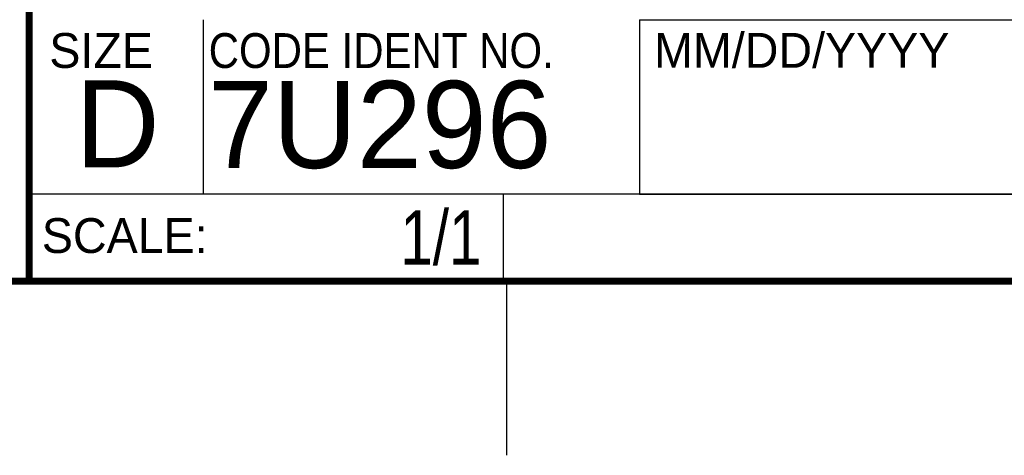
# Model space of a CAD drawing. Header units: inches. Extents: x 0 to 34, y 0 to 22.
# Tile 15 of 54: x 28.4 to 31.2, y 0 to 1.3. Entities that reach past the tile are written whole.
import ezdxf
from ezdxf.enums import TextEntityAlignment as Align

# ---------------------------------------------------------------- set-up
doc = ezdxf.new("R2010")
doc.units = ezdxf.units.IN
doc.header["$LTSCALE"] = 1.87
doc.header["$MEASUREMENT"] = 0
doc.layers.get('0').update_dxf_attribs({"linetype": 'CONTINUOUS'})
doc.styles.get("Standard").update_dxf_attribs({"font": 'txt', "width": 0.8})

msp = doc.modelspace()

# ---------------------------------------------------------------- linework, layer by layer
at = {"color": 2, "linetype": 'CONTINUOUS'}
for p, q in [((28.88, 0.75), (28.88, 1.25)), ((30.13, 1.2499), (33.49, 1.2499)), ((30.13, 1.2499), (30.13, 0.7499)), ((28.3795, 0.75), (29.7395, 0.75)), ((28.3795, 0.75), (28.3795, 0.5)), ((28.38, 0.75), (33.5, 0.75)), ((29.7395, 0.75), (29.7395, 0.5)), ((30.13, 0.7499), (33.49, 0.7499)), ((28.3795, 0.5), (29.7395, 0.5)), ((29.75, 0), (29.75, 0.5))]:
    msp.add_line(p, q, dxfattribs=at)
at = {"color": 7, "linetype": 'CONTINUOUS', "const_width": 0.02}
for points in [[(28.38, 3), (28.38, 0.5)], [(0.5, 0.5), (33.5, 0.5)]]:
    msp.add_lwpolyline(points, dxfattribs=at)

# ---------------------------------------------------------------- texts
at = {"color": 2, "linetype": 'CONTINUOUS'}
for s, p in [('MM/DD/YYYY', (30.1721, 1.1121)), ('SIZE', (28.4379, 1.1118)), ('SCALE:', (28.4164, 0.5806))]:
    msp.add_text(s, height=0.1, dxfattribs=at).set_placement(p)
at = {"color": 2, "linetype": 'CONTINUOUS', "width": 0.9}
msp.add_text('CODE IDENT NO.', height=0.1, dxfattribs=at).set_placement((28.8949, 1.1115))
at = {"color": 7, "linetype": 'CONTINUOUS'}
for s, p in [('D  ', (28.5128, 0.8264)), ('7U296', (28.8928, 0.8245))]:
    msp.add_text(s, height=0.25, dxfattribs=at).set_placement(p)
at = {"color": 7, "linetype": 'CONTINUOUS', "width": 0.8}
msp.add_text('1/1', height=0.15625, dxfattribs=at).set_placement((29.677, 0.5469), align=Align.RIGHT)

doc.saveas('drawing.dxf')
